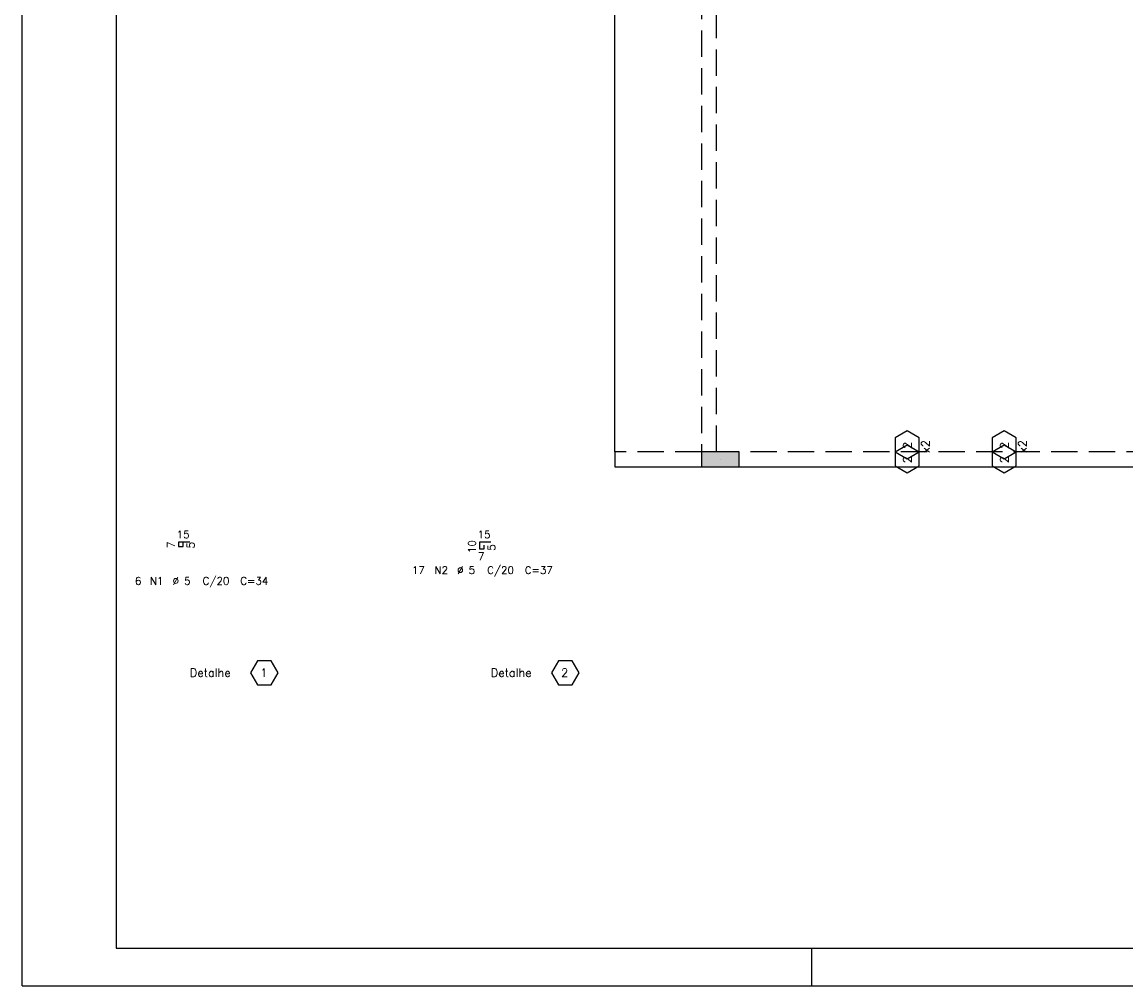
# Model space of a CAD drawing. Extents: x 0 to 119, y 0 to 84.
# Tile 1 of 7: x 0 to 29, y 0 to 26. Entities that reach past the tile are written whole.
import ezdxf

# ---------------------------------------------------------------- set-up
doc = ezdxf.new("R2010")
doc.units = 0
doc.header["$MEASUREMENT"] = 0
doc.linetypes.add('ESTILO_TQS_0001', pattern=[1, 0.7, -0.3])
for name, color, linetype in [('1', 1, 'CONTINUOUS'), ('2', 2, 'CONTINUOUS'), ('6', 6, 'CONTINUOUS'), ('8', 8, 'CONTINUOUS'), ('9', 9, 'CONTINUOUS')]:
    doc.layers.add(name, color=color, linetype=linetype)
doc.styles.get("Standard").update_dxf_attribs({"font": 'ROMANS.SHX'})

msp = doc.modelspace()

# ---------------------------------------------------------------- linework, layer by layer
at = {"layer": '1', "linetype": 'Continuous'}
for p, q in [((0, 0), (0, 84.099998)), ((15.7614, 14.2), (15.7614, 27.4)), ((18.5614, 14), (18.5614, 14)), ((21, 0), (21, 1)), ((0, 0), (118.900002, 0))]:
    msp.add_line(p, q, dxfattribs=at)
for points in [[(23.850921, 14.200524), (23.850921, 14.569476), (23.5314, 14.753951), (23.211879, 14.569476), (23.211879, 14.200524), (23.5314, 14.016049), (23.850921, 14.200524)], [(26.430921, 14.200524), (26.430921, 14.569476), (26.1114, 14.753951), (25.791879, 14.569476), (25.791879, 14.200524), (26.1114, 14.016049), (26.430921, 14.200524)], [(15.7614, 14.2), (15.7614, 13.8)], [(23.850921, 13.825524), (23.850921, 14.194476), (23.5314, 14.378951), (23.211879, 14.194476), (23.211879, 13.825524), (23.5314, 13.641049), (23.850921, 13.825524)], [(26.430921, 13.825524), (26.430921, 14.194476), (26.1114, 14.378951), (25.791879, 14.194476), (25.791879, 13.825524), (26.1114, 13.641049), (26.430921, 13.825524)], [(15.7614, 13.8), (18.0614, 13.8)], [(19.0614, 13.8), (30.0614, 13.8)], [(6.256924, 8.007874), (6.625876, 8.007874), (6.810351, 8.327395), (6.625876, 8.646916), (6.256924, 8.646916), (6.072449, 8.327395), (6.256924, 8.007874)], [(14.256924, 8.007874), (14.625876, 8.007874), (14.810351, 8.327395), (14.625876, 8.646916), (14.256924, 8.646916), (14.072449, 8.327395), (14.256924, 8.007874)]]:
    msp.add_lwpolyline(points, dxfattribs=at)
at = {"layer": '2', "linetype": 'Continuous'}
msp.add_lwpolyline([(19.0614, 13.8), (19.0614, 14.2), (18.0614, 14.2), (18.0614, 13.8), (19.0614, 13.8)], dxfattribs=at)
at = {"layer": '6', "linetype": 'Continuous'}
for p, q in [((4.4614, 11.8), (4.1614, 11.8)), ((4.1614, 11.8), (4.1614, 11.68)), ((4.2814, 11.68), (4.2814, 11.78)), ((12.4614, 11.8), (12.1614, 11.8)), ((12.1614, 11.8), (12.1614, 11.62)), ((4.1614, 11.68), (4.2814, 11.68)), ((12.1614, 11.62), (12.2814, 11.62)), ((12.2814, 11.62), (12.2814, 11.72))]:
    msp.add_line(p, q, dxfattribs=at)
at = {"layer": '6', "linetype": 'ESTILO_TQS_0001'}
for points in [[(18.0614, 27.4), (18.0614, 14.2)], [(18.4614, 14.2), (18.4614, 27.4)], [(18.0614, 14.2), (15.7614, 14.2)], [(30.0614, 14.2), (19.0614, 14.2)]]:
    msp.add_lwpolyline(points, dxfattribs=at)
at = {"layer": '8', "linetype": 'Continuous'}
for p, q in [((2.5, 83.099998), (2.5, 1)), ((2.5, 1), (117.900002, 1))]:
    msp.add_line(p, q, dxfattribs=at)
at = {"layer": '9', "linetype": 'Continuous'}
for points in [[(19.0614, 13.8), (19.0614, 14.2), (18.0614, 14.2)], [(19.0614, 13.8), (18.0614, 14.2), (18.0614, 13.8)], [(19.0614, 13.8), (18.0614, 13.8), (19.0614, 13.8)]]:
    msp.add_solid(points, dxfattribs=at)

# ---------------------------------------------------------------- texts
at = {"layer": '2', "linetype": 'Continuous'}
for s, height, p in [('2', 0.22, (23.6414, 14.275)), ('x2', 0.22, (24.125912, 14.165)), ('2', 0.22, (26.2214, 14.275)), ('x2', 0.22, (26.705912, 14.165)), ('2', 0.22, (23.6414, 13.9)), ('2', 0.22, (26.2214, 13.9)), ('7', 0.2, (4.0614, 11.64)), ('5', 0.2, (4.5814, 11.63)), ('10', 0.2, (12.0614, 11.51)), ('5', 0.2, (12.5814, 11.57))]:
    msp.add_text(s, height=height, rotation=90, dxfattribs=at).set_placement(p)
for s, height, p in [('15', 0.2, (4.1114, 11.9)), ('15', 0.2, (12.1114, 11.9)), ('7', 0.2, (12.1214, 11.32)), ('17', 0.2, (10.365002, 10.954678)), ('N2', 0.2, (10.965002, 10.954678)), ('%%c 5', 0.2, (11.565002, 10.954678)), ('C/20', 0.2, (12.365002, 10.954678)), ('C=37', 0.2, (13.365002, 10.954678)), ('6', 0.2, (2.999983, 10.666958)), ('N1', 0.2, (3.399983, 10.666958)), ('%%c 5', 0.2, (3.999983, 10.666958)), ('C/20', 0.2, (4.799983, 10.666958)), ('C=34', 0.2, (5.799983, 10.666958)), ('Detalhe', 0.22, (4.4614, 8.217395)), ('1', 0.22, (6.3314, 8.217395)), ('Detalhe', 0.22, (12.4614, 8.217395)), ('2', 0.22, (14.3314, 8.217395))]:
    msp.add_text(s, height=height, dxfattribs=at).set_placement(p)

doc.saveas('drawing.dxf')
